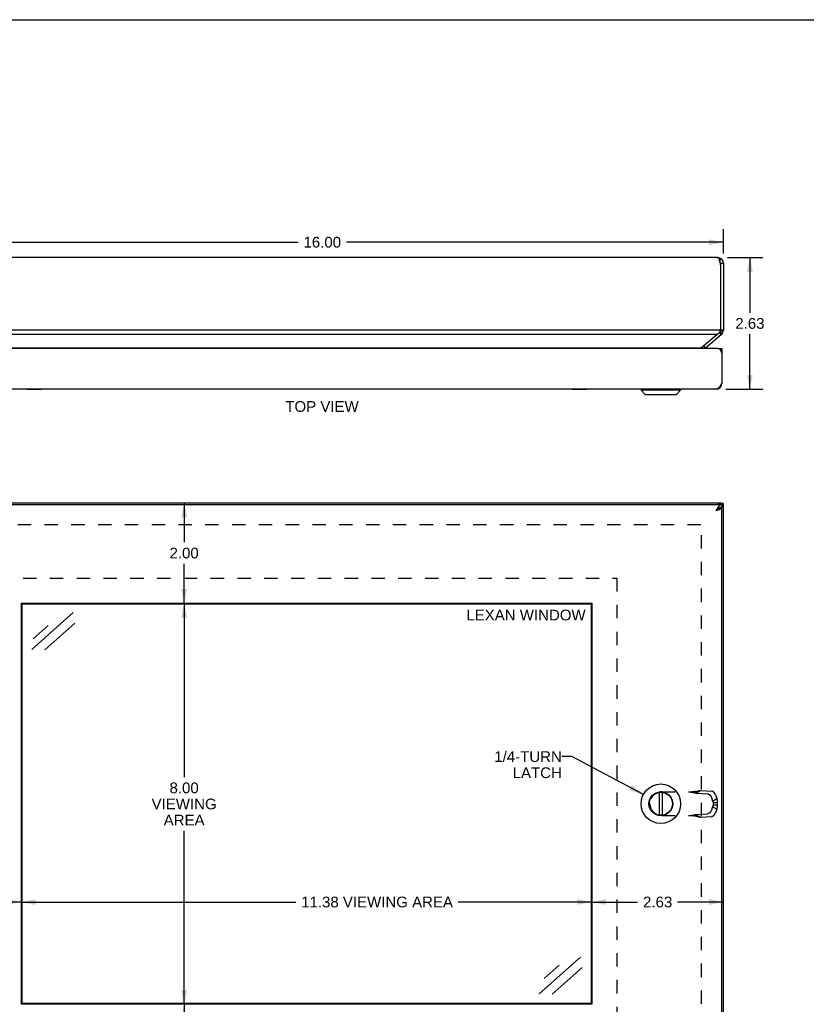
# Model space of a CAD drawing. Header units: inches. Extents: x 0 to 48.6, y 0 to 31.4.
# Tile 8 of 12: x 8.3 to 24, y 11.8 to 31.4. Entities that reach past the tile are written whole.
import ezdxf

# ---------------------------------------------------------------- set-up
doc = ezdxf.new("R2010")
doc.units = ezdxf.units.IN
doc.header["$LTSCALE"] = 2.671429
doc.header["$MEASUREMENT"] = 0
doc.linetypes.add('HIDDEN', pattern=[0.2, 0.1, -0.1])
doc.layers.get('0').update_dxf_attribs({"linetype": 'CONTINUOUS'})
for name, color, linetype in [('06___PRT_ALL_SURFS', 7, 'CONTINUOUS'), ('DEFAULT_2', 8, 'HIDDEN'), ('DIMENSIONS', 7, 'CONTINUOUS')]:
    doc.layers.add(name, color=color, linetype=linetype)
doc.styles.get("Standard").update_dxf_attribs({"font": 'arial.ttf'})
doc.dimstyles.new('DIMSTYLE_1', dxfattribs={"dimtxt": 0.214286, "dimasz": 0.285714, "dimexe": 0.09, "dimexo": 0.07, "dimgap": 0.0375, "dimtad": 0, "dimtih": 1, "dimtoh": 1, "dimzin": 4, "dimdsep": 46, "dimtxsty": 'Standard', "dimblk": '_FILLED', "dimblk1": '_FILLED', "dimblk2": '_FILLED', "dimcen": 0.09, "dimazin": 1, "dimtfac": 1, "dimtofl": 0, "dimtmove": 0, "dimatfit": 3, "dimldrblk": '_FILLED', "dimfxl": 0, "dimtolj": 1, "dimtzin": 4, "dimarcsym": 0})
doc.dimstyles.get("Standard").update_dxf_attribs({"dimtxt": 0.242857, "dimasz": 0.285714, "dimexe": 0.09, "dimexo": 0.07, "dimgap": 0.09, "dimtad": 0, "dimtih": 1, "dimtoh": 1, "dimzin": 4, "dimdsep": 46, "dimtxsty": 'Standard', "dimblk": '_FILLED', "dimblk1": '_FILLED', "dimblk2": '_FILLED', "dimcen": 0.09, "dimazin": 1, "dimtp": 0.01, "dimtm": 0.01, "dimtfac": 1, "dimtofl": 0, "dimtmove": 0, "dimatfit": 3, "dimldrblk": '_FILLED', "dimfxl": 0, "dimtolj": 1, "dimtzin": 4, "dimarcsym": 0})

# ---------------------------------------------------------------- blocks, each defined once
blk = doc.blocks.new('_FILLED')
at = {"color": 0, "linetype": 'ByBlock'}
blk.add_solid([(0, 0), (-1, 0.2), (-1, -0.2)], dxfattribs=at)
blk = doc.blocks.new('*D7')
at = {"layer": 'DIMENSIONS', "color": 2, "linetype": 'Continuous'}
for p, q in [((11.616, 19.791), (11.616, 16.322)), ((11.616, 11.791), (11.616, 15.251))]:
    blk.add_line(p, q, dxfattribs=at)
at = {"layer": 'DIMENSIONS', "color": 2, "linetype": 'Continuous', "xscale": 0.2857142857, "yscale": 0.2857142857, "zscale": 0.2857142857}
for p, rotation in [((11.616, 19.791), 90), ((11.616, 11.791), 270)]:
    blk.add_blockref('_FILLED', p, dxfattribs=dict(at, rotation=rotation))
at = {"layer": 'DIMENSIONS', "color": 2, "linetype": 'Continuous', "insert": (11.616, 16.215), "char_height": 0.2143, "width": 1.29448, "attachment_point": 2, "line_spacing_factor": 0.9}
blk.add_mtext('8.00\\PVIEWING\\PAREA', dxfattribs=at)
blk = doc.blocks.new('*D8')
at = {"layer": 'DIMENSIONS', "color": 2, "linetype": 'Continuous'}
for p, q in [((8.371, 13.831), (13.845, 13.831)), ((19.746, 13.831), (17.082, 13.831))]:
    blk.add_line(p, q, dxfattribs=at)
at = {"layer": 'DIMENSIONS', "color": 2, "linetype": 'Continuous', "xscale": 0.2857142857, "yscale": 0.2857142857, "zscale": 0.2857142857, "rotation": 180}
blk.add_blockref('_FILLED', (8.371, 13.831), dxfattribs=at)
at = {"layer": 'DIMENSIONS', "color": 2, "linetype": 'Continuous', "xscale": 0.2857142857, "yscale": 0.2857142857, "zscale": 0.2857142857}
blk.add_blockref('_FILLED', (19.746, 13.831), dxfattribs=at)
at = {"layer": 'DIMENSIONS', "color": 2, "linetype": 'Continuous', "insert": (15.463, 13.938), "char_height": 0.21429, "width": 3.0223, "attachment_point": 2, "line_spacing_factor": 0.9}
blk.add_mtext('11.38 VIEWING AREA', dxfattribs=at)
blk = doc.blocks.new('*D9')
at = {"layer": 'DIMENSIONS', "color": 2, "linetype": 'Continuous'}
for p, q in [((22.451, 26.683), (23.156, 26.683)), ((22.899, 26.683), (22.899, 25.585)), ((22.899, 24.058), (22.899, 25.156)), ((22.421, 24.058), (23.156, 24.058))]:
    blk.add_line(p, q, dxfattribs=at)
at = {"layer": 'DIMENSIONS', "color": 2, "linetype": 'Continuous', "xscale": 0.2857142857, "yscale": 0.2857142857, "zscale": 0.2857142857}
for p, rotation in [((22.899, 26.683), 90), ((22.899, 24.058), 270)]:
    blk.add_blockref('_FILLED', p, dxfattribs=dict(at, rotation=rotation))
at = {"layer": 'DIMENSIONS', "color": 2, "linetype": 'Continuous', "insert": (22.899, 25.478), "char_height": 0.2143, "width": 0.58232, "attachment_point": 2, "line_spacing_factor": 0.9}
blk.add_mtext('2.63', dxfattribs=at)
blk = doc.blocks.new('*D16')
at = {"layer": 'DIMENSIONS', "color": 2, "linetype": 'Continuous'}
for p, q in [((19.746, 13.831), (20.66, 13.831)), ((22.371, 13.831), (21.457, 13.831))]:
    blk.add_line(p, q, dxfattribs=at)
at = {"layer": 'DIMENSIONS', "color": 2, "linetype": 'Continuous', "xscale": 0.2857142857, "yscale": 0.2857142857, "zscale": 0.2857142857, "rotation": 180}
blk.add_blockref('_FILLED', (19.746, 13.831), dxfattribs=at)
at = {"layer": 'DIMENSIONS', "color": 2, "linetype": 'Continuous', "xscale": 0.2857142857, "yscale": 0.2857142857, "zscale": 0.2857142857}
blk.add_blockref('_FILLED', (22.371, 13.831), dxfattribs=at)
at = {"layer": 'DIMENSIONS', "color": 2, "linetype": 'Continuous', "insert": (21.059, 13.938), "char_height": 0.2143, "width": 0.58232, "attachment_point": 2, "line_spacing_factor": 0.9}
blk.add_mtext('2.63', dxfattribs=at)
blk = doc.blocks.new('*D17')
at = {"layer": 'DIMENSIONS', "color": 2, "linetype": 'Continuous'}
for p, q in [((6.371, 13.831), (6.973, 13.831)), ((8.371, 13.831), (7.769, 13.831))]:
    blk.add_line(p, q, dxfattribs=at)
at = {"layer": 'DIMENSIONS', "color": 2, "linetype": 'Continuous', "xscale": 0.2857142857, "yscale": 0.2857142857, "zscale": 0.2857142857, "rotation": 180}
blk.add_blockref('_FILLED', (6.371, 13.831), dxfattribs=at)
at = {"layer": 'DIMENSIONS', "color": 2, "linetype": 'Continuous', "xscale": 0.2857142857, "yscale": 0.2857142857, "zscale": 0.2857142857}
blk.add_blockref('_FILLED', (8.371, 13.831), dxfattribs=at)
at = {"layer": 'DIMENSIONS', "color": 2, "linetype": 'Continuous', "insert": (7.371, 13.938), "char_height": 0.2143, "width": 0.58232, "attachment_point": 2, "line_spacing_factor": 0.9}
blk.add_mtext('2.00', dxfattribs=at)
blk = doc.blocks.new('*D18')
at = {"layer": 'DIMENSIONS', "color": 2, "linetype": 'Continuous'}
for p, q in [((11.616, 11.791), (11.616, 11.005)), ((11.616, 9.791), (11.616, 10.576))]:
    blk.add_line(p, q, dxfattribs=at)
at = {"layer": 'DIMENSIONS', "color": 2, "linetype": 'Continuous', "xscale": 0.2857142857, "yscale": 0.2857142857, "zscale": 0.2857142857}
for p, rotation in [((11.616, 11.791), 90), ((11.616, 9.791), 270)]:
    blk.add_blockref('_FILLED', p, dxfattribs=dict(at, rotation=rotation))
at = {"layer": 'DIMENSIONS', "color": 2, "linetype": 'Continuous', "insert": (11.616, 10.898), "char_height": 0.2143, "width": 0.58232, "attachment_point": 2, "line_spacing_factor": 0.9}
blk.add_mtext('2.00', dxfattribs=at)
blk = doc.blocks.new('*D19')
at = {"layer": 'DIMENSIONS', "color": 2, "linetype": 'Continuous'}
for p, q in [((11.616, 21.791), (11.616, 21.005)), ((11.616, 19.791), (11.616, 20.576))]:
    blk.add_line(p, q, dxfattribs=at)
at = {"layer": 'DIMENSIONS', "color": 2, "linetype": 'Continuous', "xscale": 0.2857142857, "yscale": 0.2857142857, "zscale": 0.2857142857}
for p, rotation in [((11.616, 21.791), 90), ((11.616, 19.791), 270)]:
    blk.add_blockref('_FILLED', p, dxfattribs=dict(at, rotation=rotation))
at = {"layer": 'DIMENSIONS', "color": 2, "linetype": 'Continuous', "insert": (11.616, 20.898), "char_height": 0.2143, "width": 0.58232, "attachment_point": 2, "line_spacing_factor": 0.9}
blk.add_mtext('2.00', dxfattribs=at)
blk = doc.blocks.new('*D20')
at = {"layer": 'DIMENSIONS', "color": 2, "linetype": 'Continuous'}
for p, q in [((6.371, 26.763), (6.371, 27.248)), ((22.371, 26.763), (22.371, 27.248)), ((6.371, 26.99), (13.89, 26.99)), ((22.371, 26.99), (14.853, 26.99))]:
    blk.add_line(p, q, dxfattribs=at)
at = {"layer": 'DIMENSIONS', "color": 2, "linetype": 'Continuous', "xscale": 0.2857142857, "yscale": 0.2857142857, "zscale": 0.2857142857, "rotation": 180}
blk.add_blockref('_FILLED', (6.371, 26.99), dxfattribs=at)
at = {"layer": 'DIMENSIONS', "color": 2, "linetype": 'Continuous', "xscale": 0.2857142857, "yscale": 0.2857142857, "zscale": 0.2857142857}
blk.add_blockref('_FILLED', (22.371, 26.99), dxfattribs=at)
at = {"layer": 'DIMENSIONS', "color": 2, "linetype": 'Continuous', "insert": (14.371, 27.098), "char_height": 0.2143, "width": 0.74881, "attachment_point": 2, "line_spacing_factor": 0.9}
blk.add_mtext('16.00', dxfattribs=at)

msp = doc.modelspace()

# ---------------------------------------------------------------- linework, layer by layer
at = {"color": 7, "linetype": 'Continuous'}
for p, q in [((0, 31.4286), (48.5714, 31.4286)), ((22.3002, 26.5979), (22.2995, 26.5979)), ((22.3184, 26.6627), (22.3026, 26.6393)), ((22.3713, 26.5632), (22.3113, 26.5632)), ((22.3113, 26.5632), (22.3113, 26.5388)), ((22.3284, 25.1472), (22.2927, 25.1898)), ((22.3333, 25.1515), (22.2947, 25.1928)), ((22.3372, 25.1553), (22.2962, 25.1953)), ((22.3389, 25.1571), (22.2969, 25.1964)), ((22.3599, 25.1882), (22.3056, 25.2137)), ((22.3707, 25.2271), (22.311, 25.2331)), ((22.3113, 25.2586), (22.3113, 25.2391)), ((22.3713, 25.2391), (22.3113, 25.2391)), ((22.0151, 24.8843), (21.9809, 24.925)), ((22.2808, 24.868), (22.3408, 24.868)), ((22.2808, 24.8628), (22.2808, 24.868)), ((22.3408, 24.8075), (22.3357, 24.8075)), ((22.3397, 24.1623), (22.3315, 24.1634)), ((20.7287, 24.0549), (21.5168, 24.0549)), ((20.7287, 24.0549), (20.7287, 24.0362)), ((21.5168, 24.0362), (20.7287, 24.0362)), ((20.7287, 24.0362), (20.8118, 23.953)), ((21.5168, 24.0362), (21.4337, 23.953)), ((21.5168, 24.0549), (21.5168, 24.0362)), ((20.8118, 23.953), (21.4337, 23.953)), ((20.8168, 23.951), (21.4287, 23.951)), ((22.3523, 21.7823), (22.3018, 21.7823)), ((22.3094, 21.7906), (22.3094, 21.7823)), ((22.3397, 21.6956), (22.3094, 21.6956)), ((22.3113, 21.7906), (22.3113, 21.7823)), ((22.3408, 21.7606), (22.3408, 21.7006)), ((8.3863, 11.8062), (8.3863, 19.775)), ((8.3863, 19.775), (19.7301, 19.775)), ((19.7301, 19.775), (19.7301, 11.8062)), ((21.093, 15.5625), (21.093, 16.0186)), ((21.1525, 15.5625), (21.1525, 16.0186)), ((19.7301, 11.8062), (8.3863, 11.8062))]:
    msp.add_line(p, q, dxfattribs=at)
at = {"color": 3, "linetype": 'Continuous'}
for p, q in [((22.2513, 26.6832), (6.4913, 26.6832)), ((22.3067, 26.6327), (22.2929, 26.6327)), ((22.3113, 26.5388), (22.3113, 25.2586)), ((22.3713, 26.5632), (22.3713, 25.2391)), ((22.3094, 25.2391), (6.4332, 25.2391)), ((22.2458, 25.1472), (6.4968, 25.1472)), ((22.2458, 25.1472), (21.9332, 24.8849)), ((22.0151, 24.8843), (22.3284, 25.1472)), ((22.2458, 25.1472), (22.2466, 25.1482)), ((22.2466, 25.1482), (22.2475, 25.1493)), ((22.2475, 25.1493), (22.2483, 25.1503)), ((22.2508, 24.868), (6.4908, 24.868)), ((6.8102, 24.8843), (21.9324, 24.8843)), ((22.3408, 24.868), (22.3408, 24.178)), ((22.2208, 24.058), (6.5208, 24.058)), ((6.4008, 21.7606), (22.3408, 21.7606)), ((6.4313, 21.7906), (22.3113, 21.7906)), ((22.3234, 21.7606), (22.3284, 21.7657)), ((22.3397, 21.6956), (22.3408, 21.6956)), ((22.3408, 9.8856), (22.3408, 21.6956)), ((22.3713, 9.811), (22.3713, 21.7702)), ((8.3707, 11.7906), (8.3707, 19.7906)), ((8.3707, 19.7906), (19.7457, 19.7906)), ((19.7457, 19.7906), (19.7457, 11.7906)), ((19.7457, 11.7906), (8.3707, 11.7906))]:
    msp.add_line(p, q, dxfattribs=at)
for points in [[(22.2513, 26.6832), (22.2538, 26.6831), (22.2563, 26.6827), (22.2588, 26.6822), (22.2614, 26.6814), (22.2639, 26.6804), (22.2664, 26.6791), (22.2689, 26.6777), (22.2714, 26.676), (22.2739, 26.6742), (22.2765, 26.6721), (22.279, 26.6698), (22.2815, 26.6673), (22.284, 26.6646), (22.2865, 26.6618), (22.2891, 26.6587), (22.2916, 26.6555), (22.2941, 26.6521), (22.2966, 26.6485), (22.2991, 26.6448), (22.3016, 26.6409), (22.3042, 26.6368), (22.3067, 26.6327)], [(22.2884, 26.6301), (22.2884, 26.6302), (22.2885, 26.6306), (22.2885, 26.6309), (22.2886, 26.6312), (22.2888, 26.6315), (22.2889, 26.6318), (22.2891, 26.632), (22.2893, 26.6322), (22.2895, 26.6324), (22.2897, 26.6326), (22.2899, 26.6327), (22.2902, 26.6329), (22.2904, 26.633), (22.2907, 26.633), (22.2909, 26.6331), (22.2912, 26.6331), (22.2914, 26.6331), (22.2917, 26.6331), (22.2919, 26.6331), (22.2922, 26.633), (22.2924, 26.633), (22.2926, 26.6329), (22.2929, 26.6327)], [(22.2886, 26.6289), (22.2885, 26.6292), (22.2885, 26.6295), (22.2884, 26.6299), (22.2884, 26.6301)], [(22.2886, 26.6289), (22.29, 26.6251), (22.2915, 26.6213), (22.2929, 26.6174), (22.2943, 26.6134), (22.2957, 26.6093), (22.2971, 26.6052), (22.2985, 26.601)], [(22.2985, 26.601), (22.2999, 26.5968), (22.3013, 26.5925), (22.3028, 26.5882)], [(22.3028, 26.5882), (22.304, 26.5841), (22.3052, 26.58), (22.3062, 26.5758), (22.3072, 26.5716), (22.3081, 26.5674), (22.3088, 26.5632)], [(22.2483, 25.1503), (22.2502, 25.1526), (22.2522, 25.1549), (22.2542, 25.1571), (22.2564, 25.1594), (22.2586, 25.1615), (22.2609, 25.1636), (22.2633, 25.1656), (22.2657, 25.1676), (22.2681, 25.1694), (22.2706, 25.1712), (22.2731, 25.1728), (22.2757, 25.1743)], [(22.2973, 25.1972), (22.2957, 25.1943), (22.294, 25.1916), (22.2922, 25.1891), (22.2903, 25.1867), (22.2883, 25.1844), (22.2863, 25.1824), (22.2842, 25.1804), (22.2821, 25.1787), (22.28, 25.177), (22.2778, 25.1756), (22.2757, 25.1743)], [(22.3016, 25.2065), (22.3003, 25.2033), (22.2989, 25.2002), (22.2973, 25.1972)], [(22.3039, 25.2132), (22.3028, 25.2098), (22.3016, 25.2065)], [(22.3094, 25.2391), (22.3087, 25.2348), (22.308, 25.2304), (22.3071, 25.2261), (22.3061, 25.2217), (22.3051, 25.2175), (22.3039, 25.2132)], [(21.9218, 24.868), (21.9218, 24.8684), (21.922, 24.8696), (21.9222, 24.8709), (21.9226, 24.8721), (21.923, 24.8733), (21.9235, 24.8745), (21.9241, 24.8757), (21.9248, 24.8769), (21.9256, 24.878), (21.9265, 24.8791), (21.9274, 24.8802), (21.9285, 24.8813), (21.9297, 24.8823), (21.931, 24.8833), (21.9324, 24.8843)], [(21.9324, 24.8843), (21.9327, 24.8845), (21.933, 24.8847), (21.9332, 24.8849)], [(22.3408, 24.178), (22.3365, 24.1712), (22.3322, 24.1645), (22.3279, 24.1579), (22.3236, 24.1513), (22.3193, 24.1447), (22.315, 24.1383), (22.3107, 24.132), (22.3065, 24.1259), (22.3022, 24.1199), (22.2979, 24.1141), (22.2936, 24.1085), (22.2893, 24.1032), (22.2851, 24.098), (22.2808, 24.0931), (22.2765, 24.0885), (22.2722, 24.0842), (22.2679, 24.0801), (22.2636, 24.0764), (22.2593, 24.0729), (22.255, 24.0698), (22.2508, 24.0671), (22.2465, 24.0647), (22.2422, 24.0626), (22.2379, 24.061), (22.2336, 24.0597), (22.2293, 24.0587), (22.225, 24.0581), (22.2208, 24.058)], [(22.3408, 21.7606), (22.3365, 21.7604), (22.3322, 21.7598), (22.3279, 21.7589), (22.3236, 21.7576), (22.3193, 21.7559), (22.315, 21.7538), (22.3107, 21.7514), (22.3065, 21.7487), (22.3022, 21.7456), (22.2979, 21.7422), (22.2936, 21.7385), (22.2893, 21.7344), (22.2851, 21.7301), (22.2808, 21.7255), (22.2765, 21.7206), (22.2722, 21.7154), (22.2679, 21.71), (22.2636, 21.7044), (22.2593, 21.6986), (22.255, 21.6927), (22.2508, 21.6865), (22.2465, 21.6802), (22.2422, 21.6738), (22.2379, 21.6673), (22.2336, 21.6607), (22.2293, 21.654), (22.225, 21.6473), (22.2208, 21.6406)], [(22.2208, 21.6406), (22.2274, 21.6427), (22.234, 21.6448), (22.2406, 21.6469), (22.2471, 21.649), (22.2536, 21.6512), (22.2599, 21.6533), (22.2661, 21.6554), (22.2722, 21.6575), (22.2781, 21.6596), (22.2839, 21.6617), (22.2894, 21.6638), (22.2948, 21.666), (22.2999, 21.6681), (22.3047, 21.6702), (22.3094, 21.6723), (22.3137, 21.6744), (22.3178, 21.6765), (22.3215, 21.6787), (22.325, 21.6808), (22.3281, 21.6829), (22.3309, 21.685), (22.3334, 21.6871), (22.3355, 21.6892), (22.3373, 21.6913), (22.3387, 21.6935), (22.3397, 21.6956)], [(22.2568, 21.7606), (22.2586, 21.7621), (22.2609, 21.7638), (22.2633, 21.7654), (22.2657, 21.7669), (22.2681, 21.7682), (22.2706, 21.7695), (22.2731, 21.7706), (22.2757, 21.7715)], [(22.3039, 21.7878), (22.3028, 21.7869), (22.3016, 21.7861), (22.3003, 21.7851), (22.2989, 21.7841), (22.2973, 21.783), (22.2957, 21.7819), (22.294, 21.7808), (22.2922, 21.7796), (22.2903, 21.7785), (22.2883, 21.7774), (22.2863, 21.7763), (22.2842, 21.7752), (22.2821, 21.7742), (22.28, 21.7733), (22.2778, 21.7724), (22.2757, 21.7715)], [(22.3094, 21.7906), (22.3087, 21.7905), (22.308, 21.7903), (22.3071, 21.7899), (22.3061, 21.7893), (22.3051, 21.7886), (22.3039, 21.7878)], [(22.3523, 21.7823), (22.353, 21.7823), (22.3541, 21.7822), (22.355, 21.782), (22.356, 21.7817), (22.3569, 21.7813), (22.3577, 21.7808), (22.3585, 21.7803), (22.3593, 21.7797), (22.3599, 21.779)], [(22.3707, 21.7703), (22.3703, 21.7703), (22.3698, 21.7705), (22.3692, 21.7708), (22.3684, 21.7713), (22.3676, 21.7718), (22.3667, 21.7725), (22.3658, 21.7733), (22.3647, 21.7742), (22.3636, 21.7752), (22.3624, 21.7764), (22.3612, 21.7776), (22.3599, 21.779)], [(22.3713, 21.7702), (22.3713, 21.7702), (22.3712, 21.7702), (22.3711, 21.7702), (22.371, 21.7702), (22.3709, 21.7702), (22.3707, 21.7703)]]:
    msp.add_lwpolyline(points, dxfattribs=at)
at = {"color": 7, "linetype": 'Continuous'}
for points in [[(22.2722, 21.678), (22.2679, 21.6753), (22.2636, 21.6725), (22.2593, 21.6696), (22.255, 21.6666), (22.2508, 21.6635), (22.2465, 21.6604), (22.2422, 21.6572), (22.2379, 21.6539), (22.2336, 21.6506), (22.2293, 21.6473), (22.225, 21.6439), (22.2208, 21.6406)], [(22.2208, 21.6406), (22.2247, 21.6431), (22.2286, 21.6456), (22.2325, 21.6481), (22.2363, 21.6506), (22.24, 21.6531), (22.2437, 21.6556), (22.2473, 21.6581), (22.2508, 21.6606), (22.2541, 21.6631), (22.2573, 21.6656), (22.2603, 21.6681), (22.2632, 21.6706), (22.2659, 21.6731), (22.2684, 21.6756), (22.2684, 21.6756)], [(22.2808, 21.683), (22.2765, 21.6806), (22.2722, 21.678)], [(22.3107, 21.696), (22.3065, 21.6946), (22.3022, 21.6931), (22.2979, 21.6914), (22.2936, 21.6895), (22.2893, 21.6875), (22.2851, 21.6853), (22.2808, 21.683)], [(22.3408, 21.7006), (22.3365, 21.7005), (22.3322, 21.7002), (22.3279, 21.6997), (22.3236, 21.6991), (22.3193, 21.6982), (22.315, 21.6972), (22.3107, 21.696)]]:
    msp.add_lwpolyline(points, dxfattribs=at)
for radius in [0.3941, 0.2375, 0.23]:
    msp.add_circle((21.1228, 15.7906), radius, dxfattribs=at)
at = {"color": 3, "linetype": 'Continuous'}
for centre, radius, start, end in [((22.2513, 26.5632), 0.12, 0, 90), ((22.1913, 26.5388), 0.12, 0, 11.70226), ((22.2113, 25.2586), 0.1, 348.78562, 0.00085), ((22.2513, 25.2391), 0.12, 310, 360), ((22.0536, 24.8383), 0.06, 130, 150.38073), ((22.2508, 24.778), 0.09, 0, 90), ((22.2208, 24.178), 0.12, 270, 360)]:
    msp.add_arc(centre, radius, start, end, dxfattribs=at)
at = {"color": 7, "linetype": 'Continuous'}
for centre, radius, start, end in [((22.2513, 26.5632), 0.06, 0, 37.29923), ((22.2513, 25.2391), 0.06, 326.84762, 360), ((22.0536, 24.8383), 0.12, 149.46622, 165.69448), ((20.7318, 24.0549), 0.00305, 89.99991, 180), ((21.5138, 24.0549), 0.00305, 0, 90.00009), ((20.8168, 23.9581), 0.0071, 225.00001, 270.00001), ((21.4287, 23.9581), 0.0071, 269.99999, 314.99999)]:
    msp.add_arc(centre, radius, start, end, dxfattribs=at)
at = {"layer": '06___PRT_ALL_SURFS', "color": 7, "linetype": 'Continuous'}
for p, q in [((8.4764, 24.053), (8.4764, 24.058)), ((8.765, 24.053), (8.4764, 24.053)), ((8.5485, 24.053), (8.5485, 24.058)), ((8.6929, 24.053), (8.6929, 24.058)), ((8.765, 24.053), (8.765, 24.058)), ((19.3514, 24.053), (19.3514, 24.058)), ((19.64, 24.053), (19.3514, 24.053)), ((19.4235, 24.053), (19.4235, 24.058)), ((19.5679, 24.053), (19.5679, 24.058)), ((19.64, 24.053), (19.64, 24.058))]:
    msp.add_line(p, q, dxfattribs=at)
at = {"layer": 'DEFAULT_2', "color": 8, "linetype": 'HIDDEN'}
for p, q in [((21.9216, 21.3529), (6.821, 21.3529)), ((21.9336, 10.1972), (21.9336, 21.3839)), ((7.8707, 20.2906), (20.2457, 20.2906)), ((20.2457, 20.2906), (20.2457, 11.2906)), ((21.1388, 16.0268), (21.7917, 16.0268)), ((21.8224, 16.0038), (21.9039, 16.0555)), ((21.8224, 16.0038), (22.0551, 15.9906)), ((21.9039, 16.0555), (22.1366, 16.0423)), ((22.1309, 15.917), (22.1556, 15.8455)), ((22.2124, 15.9687), (22.2371, 15.8972)), ((20.9028, 15.7908), (20.9028, 15.7904)), ((22.1556, 15.7356), (22.1309, 15.6641)), ((22.1556, 15.8455), (22.2371, 15.8972)), ((22.1556, 15.7356), (22.2371, 15.6839)), ((22.1664, 15.8127), (22.2423, 15.8127)), ((22.1664, 15.8127), (22.1664, 15.7685)), ((22.1664, 15.7685), (22.2423, 15.7685)), ((22.2423, 15.8127), (22.2423, 15.7685)), ((21.1388, 15.5544), (21.7917, 15.5544)), ((21.8224, 15.5773), (22.0551, 15.5906)), ((21.8224, 15.5773), (21.9039, 15.5256)), ((21.8267, 15.5453), (21.8396, 15.5419)), ((21.8396, 15.5419), (21.8514, 15.5388)), ((21.9039, 15.5256), (22.1366, 15.5388)), ((22.2371, 15.6839), (22.2124, 15.6124))]:
    msp.add_line(p, q, dxfattribs=at)
for points in [[(21.7158, 16.0268), (21.7297, 16.024), (21.7434, 16.0213), (21.7569, 16.0185), (21.7703, 16.0157), (21.7836, 16.0128), (21.7967, 16.0099), (21.8096, 16.0069), (21.8224, 16.0038)], [(21.8396, 16.0392), (21.8333, 16.0376), (21.8267, 16.0361), (21.8201, 16.0346), (21.8134, 16.0333), (21.8067, 16.032), (21.8, 16.0309), (21.7933, 16.03), (21.7866, 16.0291), (21.7799, 16.0284), (21.7732, 16.0278), (21.7665, 16.0274), (21.7598, 16.027), (21.7531, 16.0268), (21.7467, 16.0268)], [(21.7917, 16.0268), (21.8006, 16.0291), (21.8095, 16.0313), (21.8181, 16.0336), (21.8267, 16.0358), (21.8514, 16.0423)], [(21.8514, 16.0423), (21.8593, 16.0444), (21.8671, 16.0464), (21.8748, 16.0484), (21.8823, 16.0503), (21.8896, 16.0521), (21.8968, 16.0539), (21.9039, 16.0555)], [(22.0551, 15.9906), (22.0567, 15.9905), (22.0584, 15.9903), (22.06, 15.99), (22.0617, 15.9897), (22.0634, 15.9893), (22.0651, 15.9888), (22.0669, 15.9883), (22.0686, 15.9877), (22.0704, 15.987), (22.0722, 15.9862), (22.0739, 15.9854), (22.0757, 15.9846), (22.0775, 15.9836), (22.0793, 15.9826), (22.0811, 15.9816), (22.0829, 15.9805), (22.0846, 15.9793), (22.0864, 15.978), (22.0882, 15.9767), (22.09, 15.9754), (22.0917, 15.974), (22.0934, 15.9725), (22.0952, 15.971), (22.0969, 15.9695), (22.0986, 15.9678), (22.1002, 15.9662), (22.1019, 15.9645), (22.1035, 15.9627), (22.1051, 15.9609), (22.1067, 15.9591), (22.1083, 15.9572), (22.1098, 15.9553), (22.1113, 15.9534), (22.1128, 15.9514), (22.1142, 15.9494), (22.1156, 15.9474), (22.117, 15.9453), (22.1183, 15.9432), (22.1196, 15.9411), (22.1208, 15.939), (22.122, 15.9368), (22.1232, 15.9347), (22.1243, 15.9325), (22.1254, 15.9303), (22.1264, 15.9281), (22.1274, 15.9259), (22.1284, 15.9237), (22.1293, 15.9215), (22.1301, 15.9192), (22.1309, 15.917)], [(22.2124, 15.9687), (22.2116, 15.9709), (22.2108, 15.9732), (22.2099, 15.9754), (22.2089, 15.9776), (22.208, 15.9798), (22.2069, 15.982), (22.2058, 15.9842), (22.2047, 15.9864), (22.2036, 15.9886), (22.2023, 15.9907), (22.2011, 15.9928), (22.1998, 15.9949), (22.1985, 15.997), (22.1971, 15.9991), (22.1957, 16.0011), (22.1943, 16.0031), (22.1928, 16.0051), (22.1913, 16.0071), (22.1898, 16.009), (22.1882, 16.0108), (22.1867, 16.0127), (22.185, 16.0144), (22.1834, 16.0162), (22.1818, 16.0179), (22.1801, 16.0196), (22.1784, 16.0212), (22.1767, 16.0227), (22.175, 16.0242), (22.1732, 16.0257), (22.1715, 16.0271), (22.1697, 16.0285), (22.1679, 16.0298), (22.1662, 16.031), (22.1644, 16.0322), (22.1626, 16.0333), (22.1608, 16.0344), (22.159, 16.0353), (22.1572, 16.0363), (22.1554, 16.0372), (22.1537, 16.038), (22.1519, 16.0387), (22.1501, 16.0394), (22.1484, 16.04), (22.1467, 16.0405), (22.1449, 16.041), (22.1432, 16.0414), (22.1415, 16.0417), (22.1399, 16.042), (22.1382, 16.0422), (22.1366, 16.0423)], [(22.1556, 15.8455), (22.1567, 15.8433), (22.1577, 15.8411), (22.1587, 15.8388), (22.1597, 15.8365), (22.1606, 15.8342), (22.1614, 15.8319), (22.1622, 15.8295), (22.163, 15.8271), (22.1637, 15.8247), (22.1643, 15.8223), (22.1649, 15.8199), (22.1655, 15.8175), (22.166, 15.8151), (22.1664, 15.8127)], [(22.1664, 15.7685), (22.166, 15.766), (22.1655, 15.7636), (22.1649, 15.7612), (22.1643, 15.7588), (22.1637, 15.7564), (22.163, 15.754), (22.1622, 15.7517), (22.1614, 15.7493), (22.1606, 15.747), (22.1597, 15.7447), (22.1587, 15.7424), (22.1577, 15.7401), (22.1567, 15.7379), (22.1556, 15.7356)], [(22.2371, 15.8972), (22.238, 15.8933), (22.2389, 15.8893), (22.2397, 15.8853), (22.2404, 15.8812), (22.2411, 15.8771), (22.2417, 15.873), (22.2422, 15.8688), (22.2426, 15.8646), (22.243, 15.8604), (22.2433, 15.8561), (22.2435, 15.8519), (22.2436, 15.8476), (22.2437, 15.8432), (22.2437, 15.8389), (22.2436, 15.8346), (22.2435, 15.8302), (22.2433, 15.8258), (22.243, 15.8215), (22.2427, 15.8171), (22.2423, 15.8127)], [(22.2423, 15.7685), (22.2427, 15.7636), (22.2431, 15.7587), (22.2434, 15.7539), (22.2436, 15.749), (22.2437, 15.7442), (22.2437, 15.7394), (22.2437, 15.7346), (22.2435, 15.7298), (22.2433, 15.725), (22.2429, 15.7203), (22.2425, 15.7156), (22.242, 15.711), (22.2414, 15.7063), (22.2407, 15.7018), (22.24, 15.6972), (22.2391, 15.6927), (22.2381, 15.6883), (22.2371, 15.6839)], [(21.7158, 15.5544), (21.7297, 15.5571), (21.7434, 15.5599), (21.7569, 15.5626), (21.7703, 15.5655), (21.7836, 15.5683), (21.7967, 15.5712), (21.8096, 15.5742), (21.8224, 15.5773)], [(21.7467, 15.5544), (21.7531, 15.5543), (21.7598, 15.5541), (21.7665, 15.5538), (21.7732, 15.5533), (21.7799, 15.5527), (21.7866, 15.552), (21.7933, 15.5512), (21.8, 15.5502), (21.8067, 15.5491), (21.8134, 15.5479), (21.8201, 15.5466), (21.8267, 15.5451), (21.8333, 15.5435), (21.8396, 15.5419)], [(21.7917, 15.5544), (21.8006, 15.5521), (21.8095, 15.5498), (21.8181, 15.5476), (21.8267, 15.5453)], [(21.8514, 15.5388), (21.8593, 15.5367), (21.8671, 15.5347), (21.8748, 15.5327), (21.8823, 15.5308), (21.8896, 15.529), (21.8968, 15.5273), (21.9039, 15.5256)], [(22.1309, 15.6641), (22.1301, 15.6619), (22.1293, 15.6597), (22.1284, 15.6575), (22.1274, 15.6553), (22.1264, 15.6531), (22.1254, 15.6509), (22.1243, 15.6487), (22.1232, 15.6465), (22.122, 15.6443), (22.1208, 15.6422), (22.1196, 15.64), (22.1183, 15.6379), (22.117, 15.6358), (22.1156, 15.6338), (22.1142, 15.6317), (22.1128, 15.6297), (22.1113, 15.6278), (22.1098, 15.6258), (22.1083, 15.6239), (22.1067, 15.622), (22.1051, 15.6202), (22.1035, 15.6184), (22.1019, 15.6167), (22.1002, 15.615), (22.0986, 15.6133), (22.0969, 15.6117), (22.0952, 15.6101), (22.0934, 15.6086), (22.0917, 15.6072), (22.09, 15.6058), (22.0882, 15.6044), (22.0864, 15.6031), (22.0846, 15.6019), (22.0829, 15.6007), (22.0811, 15.5996), (22.0793, 15.5985), (22.0775, 15.5975), (22.0757, 15.5966), (22.0739, 15.5957), (22.0722, 15.5949), (22.0704, 15.5942), (22.0686, 15.5935), (22.0669, 15.5929), (22.0651, 15.5923), (22.0634, 15.5919), (22.0617, 15.5915), (22.06, 15.5911), (22.0584, 15.5909), (22.0567, 15.5907), (22.0551, 15.5906)], [(22.1366, 15.5388), (22.1382, 15.539), (22.1399, 15.5392), (22.1415, 15.5394), (22.1432, 15.5398), (22.1449, 15.5402), (22.1467, 15.5406), (22.1484, 15.5412), (22.1501, 15.5418), (22.1519, 15.5425), (22.1537, 15.5432), (22.1554, 15.544), (22.1572, 15.5449), (22.159, 15.5458), (22.1608, 15.5468), (22.1626, 15.5479), (22.1644, 15.549), (22.1662, 15.5502), (22.1679, 15.5514), (22.1697, 15.5527), (22.1715, 15.554), (22.1732, 15.5555), (22.175, 15.5569), (22.1767, 15.5584), (22.1784, 15.56), (22.1801, 15.5616), (22.1818, 15.5633), (22.1834, 15.565), (22.185, 15.5667), (22.1867, 15.5685), (22.1882, 15.5703), (22.1898, 15.5722), (22.1913, 15.5741), (22.1928, 15.576), (22.1943, 15.578), (22.1957, 15.58), (22.1971, 15.5821), (22.1985, 15.5841), (22.1998, 15.5862), (22.2011, 15.5883), (22.2023, 15.5904), (22.2036, 15.5926), (22.2047, 15.5948), (22.2058, 15.5969), (22.2069, 15.5991), (22.208, 15.6013), (22.2089, 15.6036), (22.2099, 15.6058), (22.2108, 15.608), (22.2116, 15.6102), (22.2124, 15.6124)]]:
    msp.add_lwpolyline(points, dxfattribs=at)
for centre, start, end in [((21.1388, 15.7908), 90, 180), ((21.1388, 15.7904), 180, 270)]:
    msp.add_arc(centre, 0.236, start, end, dxfattribs=at)
at = {"layer": 'DIMENSIONS', "color": 7, "linetype": 'Continuous'}
for p, q in [((8.578, 18.8691), (9.4046, 19.6039)), ((8.603, 19.0773), (8.9028, 19.3438)), ((9.4359, 19.3938), (8.8378, 18.8622)), ((18.6957, 11.9979), (19.5222, 12.7326)), ((18.7938, 12.3071), (19.0936, 12.5736)), ((19.5535, 12.5226), (18.9554, 11.991))]:
    msp.add_line(p, q, dxfattribs=at)

# ---------------------------------------------------------------- texts
at = {"layer": 'DIMENSIONS', "color": 2, "linetype": 'Continuous', "line_spacing_factor": 0.9}
for s, insert, char_height, width, attachment_point in [('TOP VIEW', (14.3652, 23.8212), 0.21429, 1.46017, 2), ('LEXAN WINDOW', (18.4335, 19.6621), 0.214286, 2.373871, 2), ('1/4-TURN\\PLATCH', (19.1483, 16.8377), 0.21429, 1.345459, 3)]:
    msp.add_mtext(s, dxfattribs=dict(at, insert=insert, char_height=char_height, width=width, attachment_point=attachment_point))

# ---------------------------------------------------------------- dimensions: what is measured, and where the dimension line sits
at = {"layer": 'DIMENSIONS', "color": 2, "linetype": 'Continuous'}
for base, p1, p2, picture, middle in [((22.3713, 26.9905), (6.3713, 27.3176), (22.3713, 27.3176), '*D20', (14.3804, 26.9893)), ((22.3713, 13.8314), (19.7457, 11.7906), (22.3713, 21.7823), '*D16', (21.0558, 13.8302))]:
    dim = msp.add_linear_dim(base=base, p1=p1, p2=p2, dimstyle='DIMSTYLE_1', dxfattribs=at)
    dim.commit()
    dim.dimension.update_dxf_attribs({"geometry": picture, "text_midpoint": middle, "dimtype": 160})
for base, p1, p2, angle, picture, middle in [((22.8991, 24.058), (22.3813, 26.6832), (22.3508, 24.058), 270, '*D9', (22.8964, 25.3694)), ((6.3713, 13.8314), (8.3707, 11.7906), (6.3713, 21.7823), 180, '*D17', (7.3683, 13.8302)), ((11.6161, 19.7906), (6.4332, 21.7906), (8.3707, 19.7906), 270, '*D19', (11.6134, 20.7894)), ((11.6161, 11.7906), (6.4332, 9.7906), (8.3707, 11.7906), 90, '*D18', (11.6134, 10.7894))]:
    dim = msp.add_linear_dim(base=base, p1=p1, p2=p2, angle=angle, dimstyle='DIMSTYLE_1', dxfattribs=at)
    dim.commit()
    dim.dimension.update_dxf_attribs({"geometry": picture, "text_midpoint": middle, "dimtype": 160})
for base, p1, p2, angle, text, picture, middle in [((11.6161, 11.7906), (8.3707, 19.7906), (8.3707, 11.7906), 270, '<>\\PVIEWING\\PAREA', '*D7', (11.6161, 15.7863)), ((8.3707037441, 13.8313567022), (19.7457037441, 11.7905788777), (8.3707037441, 11.7905788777), 180, '<> VIEWING AREA', '*D8', (15.4634646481, 13.8313567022))]:
    dim = msp.add_linear_dim(base=base, p1=p1, p2=p2, angle=angle, text=text, dimstyle='DIMSTYLE_1', dxfattribs=at)
    dim.commit()
    dim.dimension.update_dxf_attribs({"geometry": picture, "text_midpoint": middle, "dimtype": 160})

# ---------------------------------------------------------------- leaders
at = {"layer": 'DIMENSIONS', "color": 2, "linetype": 'Continuous', "annotation_type": 0, "has_hookline": 1, "hookline_direction": 1, "text_width": 1.2901}
msp.add_leader([(20.7744, 15.9747), (19.3443, 16.7305), (19.1483, 16.7305)], dimstyle='Standard', override={"dimtad": 0}, dxfattribs=at)

doc.saveas('drawing.dxf')
